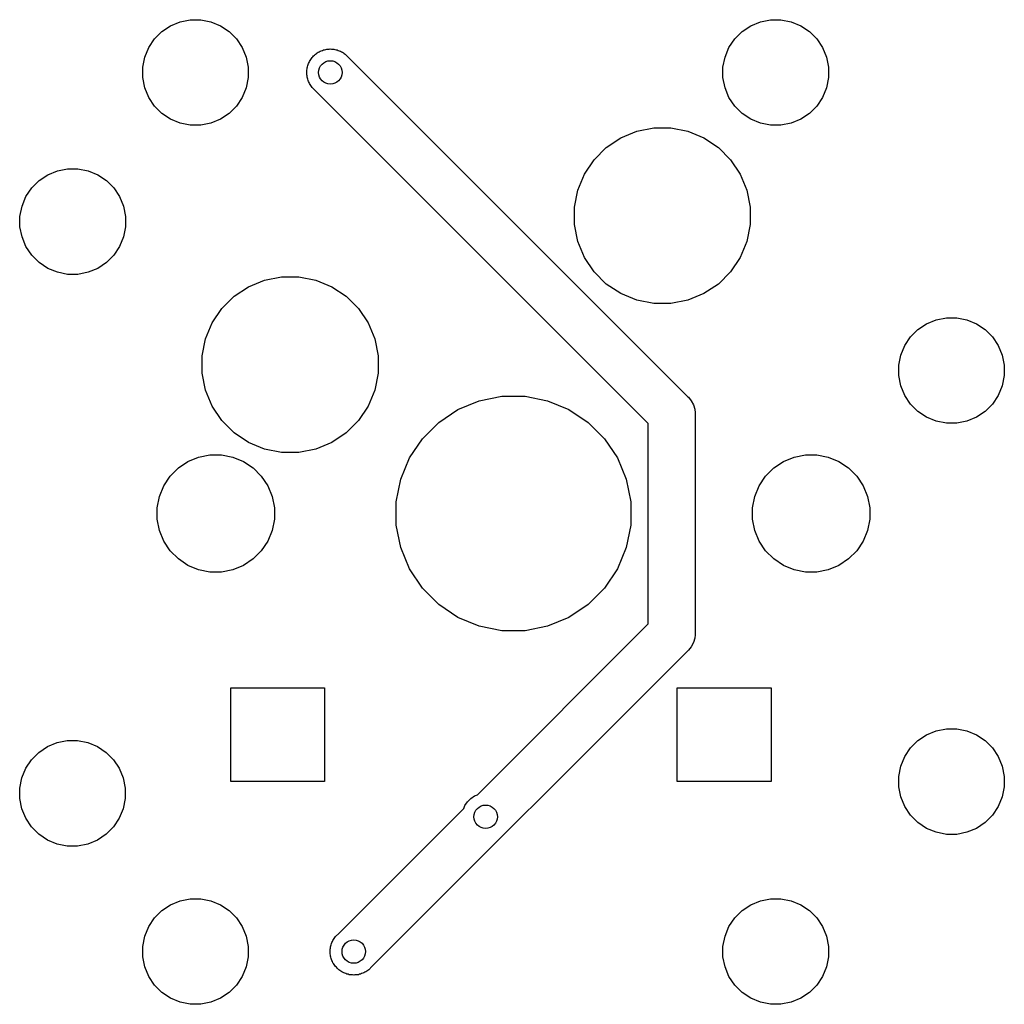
# Model space of a CAD drawing. Extents: x 3.317 to 3.978, y -2.449 to -1.788.
import ezdxf

# ---------------------------------------------------------------- set-up
doc = ezdxf.new("R2010")
doc.units = 0
doc.header["$MEASUREMENT"] = 0
doc.layers.add('BLACK', color=7, linetype='CONTINUOUS')

msp = doc.modelspace()

# ---------------------------------------------------------------- linework, layer by layer
at = {"layer": 'BLACK', "linetype": 'CONTINUOUS'}
for p, q in [((3.41226, -1.7959), (3.41806, -1.79202)), ((3.41806, -1.79202), (3.42451, -1.78935)), ((3.42451, -1.78935), (3.43135, -1.78799)), ((3.43135, -1.78799), (3.43833, -1.78799)), ((3.43833, -1.78799), (3.44518, -1.78935)), ((3.44518, -1.78935), (3.45163, -1.79202)), ((3.45163, -1.79202), (3.45743, -1.7959)), ((3.80202, -1.7959), (3.80782, -1.79202)), ((3.80782, -1.79202), (3.81427, -1.78935)), ((3.81427, -1.78935), (3.82112, -1.78799)), ((3.82112, -1.78799), (3.8281, -1.78799)), ((3.8281, -1.78799), (3.83494, -1.78935)), ((3.83494, -1.78935), (3.84139, -1.79202)), ((3.84139, -1.79202), (3.84719, -1.7959)), ((3.40732, -1.80084), (3.41226, -1.7959)), ((3.45743, -1.7959), (3.46237, -1.80084)), ((3.79708, -1.80084), (3.80202, -1.7959)), ((3.84719, -1.7959), (3.85213, -1.80084)), ((3.40344, -1.80664), (3.40732, -1.80084)), ((3.46237, -1.80084), (3.46624, -1.80664)), ((3.79321, -1.80664), (3.79708, -1.80084)), ((3.85213, -1.80084), (3.85601, -1.80664)), ((3.40077, -1.81309), (3.40344, -1.80664)), ((3.46624, -1.80664), (3.46891, -1.81309)), ((3.51371, -1.81284), (3.5142, -1.81224)), ((3.5142, -1.81224), (3.5148, -1.81174)), ((3.5148, -1.81174), (3.51535, -1.81119)), ((3.51535, -1.81119), (3.516, -1.81076)), ((3.516, -1.81076), (3.5166, -1.81027)), ((3.5166, -1.81027), (3.51729, -1.8099)), ((3.51729, -1.8099), (3.51793, -1.80947)), ((3.51793, -1.80947), (3.51865, -1.80917)), ((3.51865, -1.80917), (3.51934, -1.80881)), ((3.51934, -1.80881), (3.52008, -1.80858)), ((3.52008, -1.80858), (3.5208, -1.80828)), ((3.5208, -1.80828), (3.52156, -1.80813)), ((3.52156, -1.80813), (3.52231, -1.80791)), ((3.52231, -1.80791), (3.52308, -1.80783)), ((3.52308, -1.80783), (3.52384, -1.80768)), ((3.52384, -1.80768), (3.52462, -1.80768)), ((3.52462, -1.80768), (3.52539, -1.8076)), ((3.52539, -1.8076), (3.52617, -1.80768)), ((3.52617, -1.80768), (3.52694, -1.80768)), ((3.52694, -1.80768), (3.52771, -1.80783)), ((3.52771, -1.80783), (3.52848, -1.80791)), ((3.52848, -1.80791), (3.52922, -1.80813)), ((3.52922, -1.80813), (3.52999, -1.80828)), ((3.52999, -1.80828), (3.53071, -1.80858)), ((3.53071, -1.80858), (3.53145, -1.80881)), ((3.53145, -1.80881), (3.53213, -1.80917)), ((3.53213, -1.80917), (3.53285, -1.80947)), ((3.53285, -1.80947), (3.5335, -1.8099)), ((3.5335, -1.8099), (3.53419, -1.81027)), ((3.53419, -1.81027), (3.53479, -1.81076)), ((3.53479, -1.81076), (3.53543, -1.81119)), ((3.53543, -1.81119), (3.76531, -2.04107)), ((3.79053, -1.81309), (3.79321, -1.80664)), ((3.85601, -1.80664), (3.85868, -1.81309)), ((3.39941, -1.81994), (3.40077, -1.81309)), ((3.46891, -1.81309), (3.47028, -1.81994)), ((3.5101, -1.81959), (3.51025, -1.81883)), ((3.51025, -1.81883), (3.51055, -1.81811)), ((3.51055, -1.81811), (3.51077, -1.81737)), ((3.51077, -1.81737), (3.51114, -1.81668)), ((3.51114, -1.81668), (3.51144, -1.81597)), ((3.51144, -1.81597), (3.51187, -1.81532)), ((3.51187, -1.81532), (3.51224, -1.81463)), ((3.51224, -1.81463), (3.51273, -1.81403)), ((3.51273, -1.81403), (3.51316, -1.81339)), ((3.51316, -1.81339), (3.51371, -1.81284)), ((3.78917, -1.81994), (3.79053, -1.81309)), ((3.85868, -1.81309), (3.86004, -1.81994)), ((3.39941, -1.82692), (3.39941, -1.81994)), ((3.47028, -1.81994), (3.47028, -1.82692)), ((3.50957, -1.82343), (3.50965, -1.82265)), ((3.50965, -1.8242), (3.50957, -1.82343)), ((3.50965, -1.82187), (3.5098, -1.82111)), ((3.50965, -1.82265), (3.50965, -1.82187)), ((3.50965, -1.82498), (3.50965, -1.8242)), ((3.5098, -1.82574), (3.50965, -1.82498)), ((3.5098, -1.82111), (3.50987, -1.82034)), ((3.50987, -1.82034), (3.5101, -1.81959)), ((3.78917, -1.82692), (3.78917, -1.81994)), ((3.86004, -1.81994), (3.86004, -1.82692)), ((3.40077, -1.83376), (3.39941, -1.82692)), ((3.47028, -1.82692), (3.46891, -1.83376)), ((3.50987, -1.82651), (3.5098, -1.82574)), ((3.5101, -1.82726), (3.50987, -1.82651)), ((3.51025, -1.82802), (3.5101, -1.82726)), ((3.51055, -1.82874), (3.51025, -1.82802)), ((3.51077, -1.82948), (3.51055, -1.82874)), ((3.51114, -1.83017), (3.51077, -1.82948)), ((3.51144, -1.83088), (3.51114, -1.83017)), ((3.51187, -1.83153), (3.51144, -1.83088)), ((3.51224, -1.83222), (3.51187, -1.83153)), ((3.79053, -1.83376), (3.78917, -1.82692)), ((3.86004, -1.82692), (3.85868, -1.83376)), ((3.40344, -1.84021), (3.40077, -1.83376)), ((3.46891, -1.83376), (3.46624, -1.84021)), ((3.51273, -1.83282), (3.51224, -1.83222)), ((3.51316, -1.83346), (3.51273, -1.83282)), ((3.73898, -2.05928), (3.51316, -1.83346)), ((3.79321, -1.84021), (3.79053, -1.83376)), ((3.85868, -1.83376), (3.85601, -1.84021)), ((3.40732, -1.84601), (3.40344, -1.84021)), ((3.46624, -1.84021), (3.46237, -1.84601)), ((3.79708, -1.84601), (3.79321, -1.84021)), ((3.85601, -1.84021), (3.85213, -1.84601)), ((3.41226, -1.85095), (3.40732, -1.84601)), ((3.41806, -1.85483), (3.41226, -1.85095)), ((3.45743, -1.85095), (3.45163, -1.85483)), ((3.46237, -1.84601), (3.45743, -1.85095)), ((3.80202, -1.85095), (3.79708, -1.84601)), ((3.80782, -1.85483), (3.80202, -1.85095)), ((3.84719, -1.85095), (3.84139, -1.85483)), ((3.85213, -1.84601), (3.84719, -1.85095)), ((3.42451, -1.8575), (3.41806, -1.85483)), ((3.43135, -1.85886), (3.42451, -1.8575)), ((3.44518, -1.8575), (3.43833, -1.85886)), ((3.45163, -1.85483), (3.44518, -1.8575)), ((3.81427, -1.8575), (3.80782, -1.85483)), ((3.82112, -1.85886), (3.81427, -1.8575)), ((3.83494, -1.8575), (3.8281, -1.85886)), ((3.84139, -1.85483), (3.83494, -1.8575)), ((3.43833, -1.85886), (3.43135, -1.85886)), ((3.72045, -1.86735), (3.7312, -1.8629)), ((3.7312, -1.8629), (3.74261, -1.86063)), ((3.74261, -1.86063), (3.75424, -1.86063)), ((3.75424, -1.86063), (3.76565, -1.8629)), ((3.76565, -1.8629), (3.7764, -1.86735)), ((3.8281, -1.85886), (3.82112, -1.85886)), ((3.71078, -1.87381), (3.72045, -1.86735)), ((3.7764, -1.86735), (3.78607, -1.87381)), ((3.70255, -1.88204), (3.71078, -1.87381)), ((3.78607, -1.87381), (3.7943, -1.88204)), ((3.69609, -1.89171), (3.70255, -1.88204)), ((3.7943, -1.88204), (3.80076, -1.89171)), ((3.33558, -1.89222), (3.34203, -1.88955)), ((3.34203, -1.88955), (3.34887, -1.88819)), ((3.34887, -1.88819), (3.35585, -1.88819)), ((3.35585, -1.88819), (3.3627, -1.88955)), ((3.3627, -1.88955), (3.36915, -1.89222)), ((3.32484, -1.90103), (3.32977, -1.8961)), ((3.32977, -1.8961), (3.33558, -1.89222)), ((3.36915, -1.89222), (3.37495, -1.8961)), ((3.37495, -1.8961), (3.37988, -1.90103)), ((3.69164, -1.90246), (3.69609, -1.89171)), ((3.80076, -1.89171), (3.80521, -1.90246)), ((3.32096, -1.90684), (3.32484, -1.90103)), ((3.37988, -1.90103), (3.38376, -1.90684)), ((3.68937, -1.91387), (3.69164, -1.90246)), ((3.80521, -1.90246), (3.80748, -1.91387)), ((3.31829, -1.91329), (3.32096, -1.90684)), ((3.38376, -1.90684), (3.38643, -1.91329)), ((3.31693, -1.92013), (3.31829, -1.91329)), ((3.38643, -1.91329), (3.3878, -1.92013)), ((3.68937, -1.9255), (3.68937, -1.91387)), ((3.80748, -1.91387), (3.80748, -1.9255)), ((3.31693, -1.92711), (3.31693, -1.92013)), ((3.3878, -1.92013), (3.3878, -1.92711)), ((3.31829, -1.93396), (3.31693, -1.92711)), ((3.3878, -1.92711), (3.38643, -1.93396)), ((3.69164, -1.93691), (3.68937, -1.9255)), ((3.80748, -1.9255), (3.80521, -1.93691)), ((3.32096, -1.94041), (3.31829, -1.93396)), ((3.38643, -1.93396), (3.38376, -1.94041)), ((3.69609, -1.94766), (3.69164, -1.93691)), ((3.80521, -1.93691), (3.80076, -1.94766)), ((3.32484, -1.94621), (3.32096, -1.94041)), ((3.38376, -1.94041), (3.37988, -1.94621)), ((3.32977, -1.95114), (3.32484, -1.94621)), ((3.33558, -1.95502), (3.32977, -1.95114)), ((3.37495, -1.95114), (3.36915, -1.95502)), ((3.37988, -1.94621), (3.37495, -1.95114)), ((3.70255, -1.95733), (3.69609, -1.94766)), ((3.80076, -1.94766), (3.7943, -1.95733)), ((3.34203, -1.95769), (3.33558, -1.95502)), ((3.34887, -1.95906), (3.34203, -1.95769)), ((3.3627, -1.95769), (3.35585, -1.95906)), ((3.36915, -1.95502), (3.3627, -1.95769)), ((3.71078, -1.96556), (3.70255, -1.95733)), ((3.7943, -1.95733), (3.78607, -1.96556)), ((3.35585, -1.95906), (3.34887, -1.95906)), ((3.47045, -1.96735), (3.4812, -1.9629)), ((3.4812, -1.9629), (3.49261, -1.96063)), ((3.49261, -1.96063), (3.50424, -1.96063)), ((3.50424, -1.96063), (3.51565, -1.9629)), ((3.51565, -1.9629), (3.5264, -1.96735)), ((3.46078, -1.97381), (3.47045, -1.96735)), ((3.5264, -1.96735), (3.53607, -1.97381)), ((3.72045, -1.97202), (3.71078, -1.96556)), ((3.78607, -1.96556), (3.7764, -1.97202)), ((3.45255, -1.98204), (3.46078, -1.97381)), ((3.53607, -1.97381), (3.5443, -1.98204)), ((3.7312, -1.97647), (3.72045, -1.97202)), ((3.74261, -1.97874), (3.7312, -1.97647)), ((3.76565, -1.97647), (3.75424, -1.97874)), ((3.7764, -1.97202), (3.76565, -1.97647)), ((3.44609, -1.99171), (3.45255, -1.98204)), ((3.5443, -1.98204), (3.55076, -1.99171)), ((3.75424, -1.97874), (3.74261, -1.97874)), ((3.92593, -1.99222), (3.93238, -1.98955)), ((3.93238, -1.98955), (3.93923, -1.98819)), ((3.93923, -1.98819), (3.94621, -1.98819)), ((3.94621, -1.98819), (3.95305, -1.98955)), ((3.95305, -1.98955), (3.9595, -1.99222)), ((3.44164, -2.00246), (3.44609, -1.99171)), ((3.55076, -1.99171), (3.55521, -2.00246)), ((3.91519, -2.00103), (3.92013, -1.9961)), ((3.92013, -1.9961), (3.92593, -1.99222)), ((3.9595, -1.99222), (3.9653, -1.9961)), ((3.9653, -1.9961), (3.97024, -2.00103)), ((3.43937, -2.01387), (3.44164, -2.00246)), ((3.55521, -2.00246), (3.55748, -2.01387)), ((3.91132, -2.00684), (3.91519, -2.00103)), ((3.97024, -2.00103), (3.97412, -2.00684)), ((3.90865, -2.01329), (3.91132, -2.00684)), ((3.97412, -2.00684), (3.97679, -2.01329)), ((3.43937, -2.0255), (3.43937, -2.01387)), ((3.55748, -2.01387), (3.55748, -2.0255)), ((3.90728, -2.02013), (3.90865, -2.01329)), ((3.97679, -2.01329), (3.97815, -2.02013)), ((3.90728, -2.02711), (3.90728, -2.02013)), ((3.97815, -2.02013), (3.97815, -2.02711)), ((3.44164, -2.03691), (3.43937, -2.0255)), ((3.55748, -2.0255), (3.55521, -2.03691)), ((3.90865, -2.03396), (3.90728, -2.02711)), ((3.97815, -2.02711), (3.97679, -2.03396)), ((3.44609, -2.04766), (3.44164, -2.03691)), ((3.55521, -2.03691), (3.55076, -2.04766)), ((3.91132, -2.04041), (3.90865, -2.03396)), ((3.97679, -2.03396), (3.97412, -2.04041)), ((3.62546, -2.04397), (3.64067, -2.04094)), ((3.64067, -2.04094), (3.65618, -2.04094)), ((3.65618, -2.04094), (3.67139, -2.04397)), ((3.76531, -2.04107), (3.76591, -2.04157)), ((3.76591, -2.04157), (3.76788, -2.04396)), ((3.91519, -2.04621), (3.91132, -2.04041)), ((3.97412, -2.04041), (3.97024, -2.04621)), ((3.45255, -2.05733), (3.44609, -2.04766)), ((3.55076, -2.04766), (3.5443, -2.05733)), ((3.59823, -2.05852), (3.61113, -2.04991)), ((3.61113, -2.04991), (3.62546, -2.04397)), ((3.67139, -2.04397), (3.68572, -2.04991)), ((3.68572, -2.04991), (3.69862, -2.05852)), ((3.76788, -2.04396), (3.76934, -2.0467)), ((3.76934, -2.0467), (3.77024, -2.04967)), ((3.77024, -2.04967), (3.77047, -2.05198)), ((3.92013, -2.05114), (3.91519, -2.04621)), ((3.97024, -2.04621), (3.9653, -2.05114)), ((3.77047, -2.05198), (3.77047, -2.05198)), ((3.77047, -2.05198), (3.77055, -2.05276)), ((3.77055, -2.05276), (3.77047, -2.05353)), ((3.77047, -2.05353), (3.77047, -2.19962)), ((3.92593, -2.05502), (3.92013, -2.05114)), ((3.93238, -2.05769), (3.92593, -2.05502)), ((3.9595, -2.05502), (3.95305, -2.05769)), ((3.9653, -2.05114), (3.9595, -2.05502)), ((3.46078, -2.06556), (3.45255, -2.05733)), ((3.5443, -2.05733), (3.53607, -2.06556)), ((3.58726, -2.06949), (3.59823, -2.05852)), ((3.69862, -2.05852), (3.70959, -2.06949)), ((3.73898, -2.19387), (3.73898, -2.05928)), ((3.93923, -2.05906), (3.93238, -2.05769)), ((3.94621, -2.05906), (3.93923, -2.05906)), ((3.95305, -2.05769), (3.94621, -2.05906)), ((3.47045, -2.07202), (3.46078, -2.06556)), ((3.53607, -2.06556), (3.5264, -2.07202)), ((3.57865, -2.08239), (3.58726, -2.06949)), ((3.70959, -2.06949), (3.7182, -2.08239)), ((3.4812, -2.07647), (3.47045, -2.07202)), ((3.49261, -2.07874), (3.4812, -2.07647)), ((3.51565, -2.07647), (3.50424, -2.07874)), ((3.5264, -2.07202), (3.51565, -2.07647)), ((3.42978, -2.0848), (3.43694, -2.08183)), ((3.43694, -2.08183), (3.44455, -2.08031)), ((3.44455, -2.08031), (3.4523, -2.08031)), ((3.4523, -2.08031), (3.45991, -2.08183)), ((3.45991, -2.08183), (3.46707, -2.0848)), ((3.50424, -2.07874), (3.49261, -2.07874)), ((3.57271, -2.09672), (3.57865, -2.08239)), ((3.7182, -2.08239), (3.72414, -2.09672)), ((3.82978, -2.0848), (3.83694, -2.08183)), ((3.83694, -2.08183), (3.84455, -2.08031)), ((3.84455, -2.08031), (3.8523, -2.08031)), ((3.8523, -2.08031), (3.85991, -2.08183)), ((3.85991, -2.08183), (3.86707, -2.0848)), ((3.41784, -2.09459), (3.42333, -2.0891)), ((3.42333, -2.0891), (3.42978, -2.0848)), ((3.46707, -2.0848), (3.47352, -2.0891)), ((3.47352, -2.0891), (3.47901, -2.09459)), ((3.81784, -2.09459), (3.82333, -2.0891)), ((3.82333, -2.0891), (3.82978, -2.0848)), ((3.86707, -2.0848), (3.87352, -2.0891)), ((3.87352, -2.0891), (3.87901, -2.09459)), ((3.41354, -2.10104), (3.41784, -2.09459)), ((3.47901, -2.09459), (3.48331, -2.10104)), ((3.81354, -2.10104), (3.81784, -2.09459)), ((3.87901, -2.09459), (3.88331, -2.10104)), ((3.41057, -2.1082), (3.41354, -2.10104)), ((3.48331, -2.10104), (3.48628, -2.1082)), ((3.56969, -2.11193), (3.57271, -2.09672)), ((3.72414, -2.09672), (3.72717, -2.11193)), ((3.81057, -2.1082), (3.81354, -2.10104)), ((3.88331, -2.10104), (3.88628, -2.1082)), ((3.40906, -2.11581), (3.41057, -2.1082)), ((3.48628, -2.1082), (3.4878, -2.11581)), ((3.80906, -2.11581), (3.81057, -2.1082)), ((3.88628, -2.1082), (3.8878, -2.11581)), ((3.40906, -2.12356), (3.40906, -2.11581)), ((3.4878, -2.11581), (3.4878, -2.12356)), ((3.56969, -2.12744), (3.56969, -2.11193)), ((3.72717, -2.11193), (3.72717, -2.12744)), ((3.80906, -2.12356), (3.80906, -2.11581)), ((3.8878, -2.11581), (3.8878, -2.12356)), ((3.41057, -2.13117), (3.40906, -2.12356)), ((3.4878, -2.12356), (3.48628, -2.13117)), ((3.57271, -2.14265), (3.56969, -2.12744)), ((3.72717, -2.12744), (3.72414, -2.14265)), ((3.81057, -2.13117), (3.80906, -2.12356)), ((3.8878, -2.12356), (3.88628, -2.13117)), ((3.41354, -2.13833), (3.41057, -2.13117)), ((3.48628, -2.13117), (3.48331, -2.13833)), ((3.81354, -2.13833), (3.81057, -2.13117)), ((3.88628, -2.13117), (3.88331, -2.13833)), ((3.41784, -2.14478), (3.41354, -2.13833)), ((3.48331, -2.13833), (3.47901, -2.14478)), ((3.57865, -2.15698), (3.57271, -2.14265)), ((3.72414, -2.14265), (3.7182, -2.15698)), ((3.81784, -2.14478), (3.81354, -2.13833)), ((3.88331, -2.13833), (3.87901, -2.14478)), ((3.42333, -2.15027), (3.41784, -2.14478)), ((3.47901, -2.14478), (3.47352, -2.15027)), ((3.82333, -2.15027), (3.81784, -2.14478)), ((3.87901, -2.14478), (3.87352, -2.15027)), ((3.42978, -2.15457), (3.42333, -2.15027)), ((3.43694, -2.15754), (3.42978, -2.15457)), ((3.46707, -2.15457), (3.45991, -2.15754)), ((3.47352, -2.15027), (3.46707, -2.15457)), ((3.82978, -2.15457), (3.82333, -2.15027)), ((3.83694, -2.15754), (3.82978, -2.15457)), ((3.86707, -2.15457), (3.85991, -2.15754)), ((3.87352, -2.15027), (3.86707, -2.15457)), ((3.44455, -2.15906), (3.43694, -2.15754)), ((3.4523, -2.15906), (3.44455, -2.15906)), ((3.45991, -2.15754), (3.4523, -2.15906)), ((3.58726, -2.16988), (3.57865, -2.15698)), ((3.7182, -2.15698), (3.70959, -2.16988)), ((3.84455, -2.15906), (3.83694, -2.15754)), ((3.8523, -2.15906), (3.84455, -2.15906)), ((3.85991, -2.15754), (3.8523, -2.15906)), ((3.59823, -2.18085), (3.58726, -2.16988)), ((3.70959, -2.16988), (3.69862, -2.18085)), ((3.61113, -2.18946), (3.59823, -2.18085)), ((3.69862, -2.18085), (3.68572, -2.18946)), ((3.62546, -2.1954), (3.61113, -2.18946)), ((3.62416, -2.30868), (3.73898, -2.19387)), ((3.64067, -2.19843), (3.62546, -2.1954)), ((3.67139, -2.1954), (3.65618, -2.19843)), ((3.68572, -2.18946), (3.67139, -2.1954)), ((3.65618, -2.19843), (3.64067, -2.19843)), ((3.77047, -2.20117), (3.77024, -2.20348)), ((3.77047, -2.19962), (3.77055, -2.20039)), ((3.77055, -2.20039), (3.77047, -2.20117)), ((3.77047, -2.20117), (3.77047, -2.20117)), ((3.76934, -2.20645), (3.76788, -2.20919)), ((3.77024, -2.20348), (3.76934, -2.20645)), ((3.76531, -2.21208), (3.55337, -2.42402)), ((3.76591, -2.21158), (3.76531, -2.21208)), ((3.76788, -2.20919), (3.76591, -2.21158)), ((3.45846, -2.2998), (3.45846, -2.23681)), ((3.45846, -2.23681), (3.52146, -2.23681)), ((3.52146, -2.23681), (3.52146, -2.2998)), ((3.75846, -2.2998), (3.75846, -2.23681)), ((3.75846, -2.23681), (3.82146, -2.23681)), ((3.82146, -2.23681), (3.82146, -2.2998)), ((3.92013, -2.27228), (3.92593, -2.2684)), ((3.92593, -2.2684), (3.93238, -2.26573)), ((3.93238, -2.26573), (3.93923, -2.26437)), ((3.93923, -2.26437), (3.94621, -2.26437)), ((3.94621, -2.26437), (3.95305, -2.26573)), ((3.95305, -2.26573), (3.9595, -2.2684)), ((3.9595, -2.2684), (3.9653, -2.27228)), ((3.33538, -2.27628), (3.34183, -2.27361)), ((3.34183, -2.27361), (3.34868, -2.27224)), ((3.34868, -2.27224), (3.35566, -2.27224)), ((3.35566, -2.27224), (3.3625, -2.27361)), ((3.3625, -2.27361), (3.36895, -2.27628)), ((3.91519, -2.27722), (3.92013, -2.27228)), ((3.9653, -2.27228), (3.97024, -2.27722)), ((3.32464, -2.28509), (3.32958, -2.28015)), ((3.32958, -2.28015), (3.33538, -2.27628)), ((3.36895, -2.27628), (3.37475, -2.28015)), ((3.37475, -2.28015), (3.37969, -2.28509)), ((3.91132, -2.28302), (3.91519, -2.27722)), ((3.97024, -2.27722), (3.97412, -2.28302)), ((3.32076, -2.29089), (3.32464, -2.28509)), ((3.37969, -2.28509), (3.38357, -2.29089)), ((3.90865, -2.28947), (3.91132, -2.28302)), ((3.97412, -2.28302), (3.97679, -2.28947)), ((3.31809, -2.29734), (3.32076, -2.29089)), ((3.38357, -2.29089), (3.38624, -2.29734)), ((3.90728, -2.29631), (3.90865, -2.28947)), ((3.97679, -2.28947), (3.97815, -2.29631)), ((3.31673, -2.30419), (3.31809, -2.29734)), ((3.38624, -2.29734), (3.3876, -2.30419)), ((3.52146, -2.2998), (3.45846, -2.2998)), ((3.82146, -2.2998), (3.75846, -2.2998)), ((3.90728, -2.30329), (3.90728, -2.29631)), ((3.97815, -2.29631), (3.97815, -2.30329)), ((3.31673, -2.31117), (3.31673, -2.30419)), ((3.3876, -2.30419), (3.3876, -2.31117)), ((3.90865, -2.31014), (3.90728, -2.30329)), ((3.97815, -2.30329), (3.97679, -2.31014)), ((3.31809, -2.31801), (3.31673, -2.31117)), ((3.3876, -2.31117), (3.38624, -2.31801)), ((3.61577, -2.31597), (3.61749, -2.31339)), ((3.61749, -2.31339), (3.61969, -2.31119)), ((3.61969, -2.31119), (3.62226, -2.30947)), ((3.62226, -2.30947), (3.62416, -2.30868)), ((3.91132, -2.31659), (3.90865, -2.31014)), ((3.97679, -2.31014), (3.97412, -2.31659)), ((3.32076, -2.32446), (3.31809, -2.31801)), ((3.38624, -2.31801), (3.38357, -2.32446)), ((3.5311, -2.40174), (3.61498, -2.31787)), ((3.61498, -2.31787), (3.61577, -2.31597)), ((3.91519, -2.32239), (3.91132, -2.31659)), ((3.97412, -2.31659), (3.97024, -2.32239)), ((3.32464, -2.33026), (3.32076, -2.32446)), ((3.38357, -2.32446), (3.37969, -2.33026)), ((3.92013, -2.32733), (3.91519, -2.32239)), ((3.92593, -2.3312), (3.92013, -2.32733)), ((3.9653, -2.32733), (3.9595, -2.3312)), ((3.97024, -2.32239), (3.9653, -2.32733)), ((3.32958, -2.3352), (3.32464, -2.33026)), ((3.37969, -2.33026), (3.37475, -2.3352)), ((3.93238, -2.33387), (3.92593, -2.3312)), ((3.93923, -2.33524), (3.93238, -2.33387)), ((3.95305, -2.33387), (3.94621, -2.33524)), ((3.9595, -2.3312), (3.95305, -2.33387)), ((3.33538, -2.33908), (3.32958, -2.3352)), ((3.34183, -2.34175), (3.33538, -2.33908)), ((3.36895, -2.33908), (3.3625, -2.34175)), ((3.37475, -2.3352), (3.36895, -2.33908)), ((3.94621, -2.33524), (3.93923, -2.33524)), ((3.34868, -2.34311), (3.34183, -2.34175)), ((3.35566, -2.34311), (3.34868, -2.34311)), ((3.3625, -2.34175), (3.35566, -2.34311)), ((3.41806, -2.38258), (3.42451, -2.3799)), ((3.42451, -2.3799), (3.43135, -2.37854)), ((3.43135, -2.37854), (3.43833, -2.37854)), ((3.43833, -2.37854), (3.44518, -2.3799)), ((3.44518, -2.3799), (3.45163, -2.38258)), ((3.80782, -2.38258), (3.81427, -2.3799)), ((3.81427, -2.3799), (3.82112, -2.37854)), ((3.82112, -2.37854), (3.8281, -2.37854)), ((3.8281, -2.37854), (3.83494, -2.3799)), ((3.83494, -2.3799), (3.84139, -2.38258)), ((3.40732, -2.39139), (3.41226, -2.38645)), ((3.41226, -2.38645), (3.41806, -2.38258)), ((3.45163, -2.38258), (3.45743, -2.38645)), ((3.45743, -2.38645), (3.46237, -2.39139)), ((3.79708, -2.39139), (3.80202, -2.38645)), ((3.80202, -2.38645), (3.80782, -2.38258)), ((3.84139, -2.38258), (3.84719, -2.38645)), ((3.84719, -2.38645), (3.85213, -2.39139)), ((3.40344, -2.39719), (3.40732, -2.39139)), ((3.46237, -2.39139), (3.46624, -2.39719)), ((3.79321, -2.39719), (3.79708, -2.39139)), ((3.85213, -2.39139), (3.85601, -2.39719)), ((3.40077, -2.40364), (3.40344, -2.39719)), ((3.46624, -2.39719), (3.46891, -2.40364)), ((3.79053, -2.40364), (3.79321, -2.39719)), ((3.85601, -2.39719), (3.85868, -2.40364)), ((3.39941, -2.41049), (3.40077, -2.40364)), ((3.46891, -2.40364), (3.47028, -2.41049)), ((3.52652, -2.40792), (3.52689, -2.40724)), ((3.52689, -2.40724), (3.52719, -2.40652)), ((3.52719, -2.40652), (3.52762, -2.40587)), ((3.52762, -2.40587), (3.52798, -2.40518)), ((3.52798, -2.40518), (3.52848, -2.40458)), ((3.52848, -2.40458), (3.52891, -2.40394)), ((3.52891, -2.40394), (3.5311, -2.40174)), ((3.78917, -2.41049), (3.79053, -2.40364)), ((3.85868, -2.40364), (3.86004, -2.41049)), ((3.39941, -2.41747), (3.39941, -2.41049)), ((3.47028, -2.41049), (3.47028, -2.41747)), ((3.52532, -2.41398), (3.52539, -2.4132)), ((3.52539, -2.41475), (3.52532, -2.41398)), ((3.52539, -2.41243), (3.52555, -2.41166)), ((3.52539, -2.4132), (3.52539, -2.41243)), ((3.52555, -2.41166), (3.52562, -2.41089)), ((3.52562, -2.41089), (3.52585, -2.41015)), ((3.52585, -2.41015), (3.526, -2.40938)), ((3.526, -2.40938), (3.5263, -2.40866)), ((3.5263, -2.40866), (3.52652, -2.40792)), ((3.78917, -2.41747), (3.78917, -2.41049)), ((3.86004, -2.41049), (3.86004, -2.41747)), ((3.40077, -2.42431), (3.39941, -2.41747)), ((3.47028, -2.41747), (3.46891, -2.42431)), ((3.52539, -2.41553), (3.52539, -2.41475)), ((3.52555, -2.41629), (3.52539, -2.41553)), ((3.52562, -2.41706), (3.52555, -2.41629)), ((3.52585, -2.41781), (3.52562, -2.41706)), ((3.526, -2.41857), (3.52585, -2.41781)), ((3.5263, -2.41929), (3.526, -2.41857)), ((3.52652, -2.42003), (3.5263, -2.41929)), ((3.52689, -2.42072), (3.52652, -2.42003)), ((3.52719, -2.42144), (3.52689, -2.42072)), ((3.79053, -2.42431), (3.78917, -2.41747)), ((3.86004, -2.41747), (3.85868, -2.42431)), ((3.40344, -2.43076), (3.40077, -2.42431)), ((3.46891, -2.42431), (3.46624, -2.43076)), ((3.52762, -2.42208), (3.52719, -2.42144)), ((3.52798, -2.42277), (3.52762, -2.42208)), ((3.52848, -2.42337), (3.52798, -2.42277)), ((3.52891, -2.42402), (3.52848, -2.42337)), ((3.52946, -2.42457), (3.52891, -2.42402)), ((3.52995, -2.42517), (3.52946, -2.42457)), ((3.53055, -2.42566), (3.52995, -2.42517)), ((3.5311, -2.42621), (3.53055, -2.42566)), ((3.53175, -2.42664), (3.5311, -2.42621)), ((3.53235, -2.42713), (3.53175, -2.42664)), ((3.53304, -2.4275), (3.53235, -2.42713)), ((3.54993, -2.42713), (3.54925, -2.4275)), ((3.55053, -2.42664), (3.54993, -2.42713)), ((3.55118, -2.42621), (3.55053, -2.42664)), ((3.55337, -2.42402), (3.55118, -2.42621)), ((3.79321, -2.43076), (3.79053, -2.42431)), ((3.85868, -2.42431), (3.85601, -2.43076)), ((3.40732, -2.43656), (3.40344, -2.43076)), ((3.46624, -2.43076), (3.46237, -2.43656)), ((3.53368, -2.42793), (3.53304, -2.4275)), ((3.5344, -2.42823), (3.53368, -2.42793)), ((3.53509, -2.4286), (3.5344, -2.42823)), ((3.53583, -2.42882), (3.53509, -2.4286)), ((3.53655, -2.42912), (3.53583, -2.42882)), ((3.53731, -2.42927), (3.53655, -2.42912)), ((3.53805, -2.4295), (3.53731, -2.42927)), ((3.53883, -2.42957), (3.53805, -2.4295)), ((3.53959, -2.42972), (3.53883, -2.42957)), ((3.54037, -2.42972), (3.53959, -2.42972)), ((3.54114, -2.4298), (3.54037, -2.42972)), ((3.54192, -2.42972), (3.54114, -2.4298)), ((3.54269, -2.42972), (3.54192, -2.42972)), ((3.54346, -2.42957), (3.54269, -2.42972)), ((3.54423, -2.4295), (3.54346, -2.42957)), ((3.54497, -2.42927), (3.54423, -2.4295)), ((3.54574, -2.42912), (3.54497, -2.42927)), ((3.54645, -2.42882), (3.54574, -2.42912)), ((3.5472, -2.4286), (3.54645, -2.42882)), ((3.54788, -2.42823), (3.5472, -2.4286)), ((3.5486, -2.42793), (3.54788, -2.42823)), ((3.54925, -2.4275), (3.5486, -2.42793)), ((3.79708, -2.43656), (3.79321, -2.43076)), ((3.85601, -2.43076), (3.85213, -2.43656)), ((3.41226, -2.4415), (3.40732, -2.43656)), ((3.46237, -2.43656), (3.45743, -2.4415)), ((3.80202, -2.4415), (3.79708, -2.43656)), ((3.85213, -2.43656), (3.84719, -2.4415)), ((3.41806, -2.44538), (3.41226, -2.4415)), ((3.42451, -2.44805), (3.41806, -2.44538)), ((3.45163, -2.44538), (3.44518, -2.44805)), ((3.45743, -2.4415), (3.45163, -2.44538)), ((3.80782, -2.44538), (3.80202, -2.4415)), ((3.81427, -2.44805), (3.80782, -2.44538)), ((3.84139, -2.44538), (3.83494, -2.44805)), ((3.84719, -2.4415), (3.84139, -2.44538)), ((3.43135, -2.44941), (3.42451, -2.44805)), ((3.43833, -2.44941), (3.43135, -2.44941)), ((3.44518, -2.44805), (3.43833, -2.44941)), ((3.82112, -2.44941), (3.81427, -2.44805)), ((3.8281, -2.44941), (3.82112, -2.44941)), ((3.83494, -2.44805), (3.8281, -2.44941))]:
    msp.add_line(p, q, dxfattribs=at)
at = {"layer": 'BLACK'}
for centre in [(3.52539, -1.82343), (3.62972, -2.32343), (3.54114, -2.41398)]:
    msp.add_circle(centre, 0.00787, dxfattribs=at)

doc.saveas('drawing.dxf')
